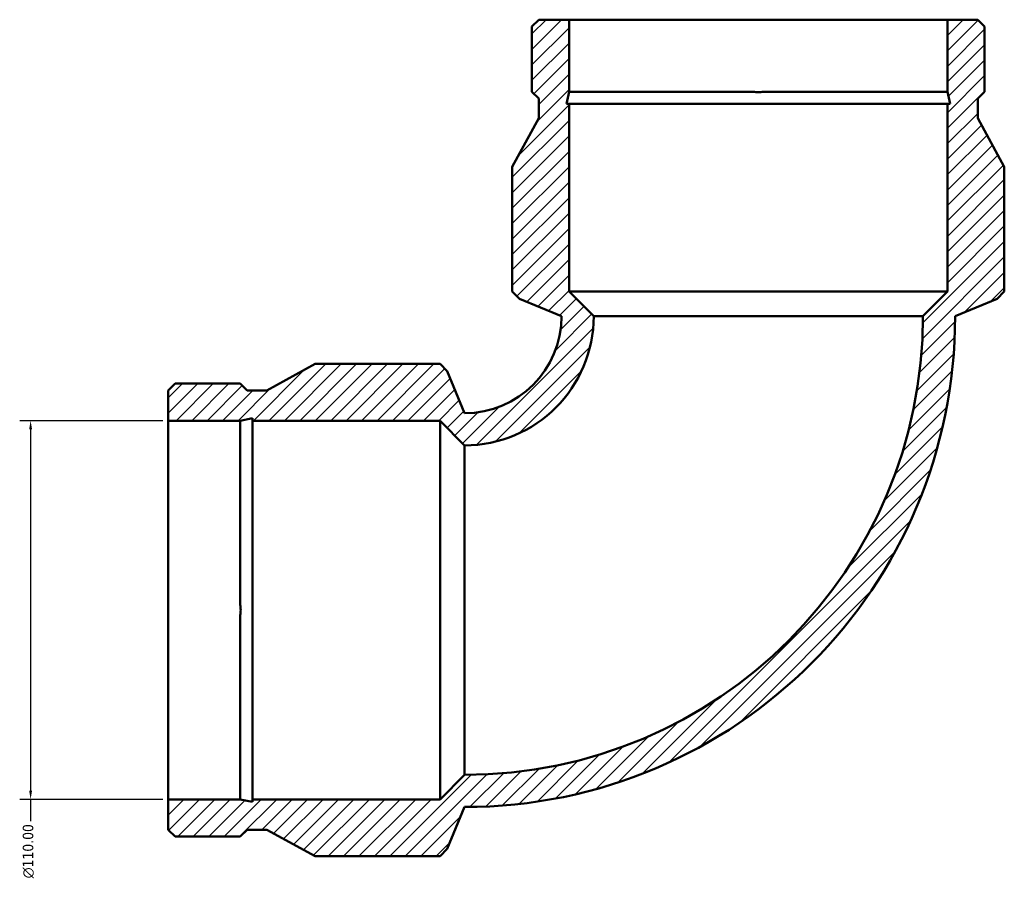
# Model space of a CAD drawing. Header units: millimetres. Extents: x -668 to 1392, y -1109 to 1093.
# Tile 3 of 7: x -475 to -188, y 722 to 971. Entities that reach past the tile are written whole.
import ezdxf

# ---------------------------------------------------------------- set-up
doc = ezdxf.new("R2010")
doc.units = ezdxf.units.MM
for name, color, linetype, lineweight in [('Dimension (ANSI)', 7, 'Continuous', 25), ('Hatch (ANSI)', 7, 'Continuous', 18), ('Visible (ANSI)', 7, 'Continuous', 50)]:
    doc.layers.add(name, color=color, linetype=linetype, lineweight=lineweight)
doc.styles.add('Note Text (ANSI)', font='tahoma.ttf')
doc.dimstyles.new('Default - mm (ANSI)', dxfattribs={"dimtxt": 3.048, "dimasz": 2.5, "dimexe": 3.175, "dimexo": 1.6002, "dimgap": 0.8, "dimtad": 0, "dimtoh": 1, "dimzin": 4, "dimdsep": 46, "dimtxsty": 'Note Text (ANSI)', "dimcen": 0.09, "dimdle": 10, "dimclrd": 256, "dimclre": 256, "dimclrt": 256, "dimadec": 1, "dimazin": 1, "dimtfac": 1, "dimtofl": 0, "dimtmove": 0, "dimatfit": 3, "dimfxl": 0, "dimtolj": 1, "dimtzin": 4, "dimlwd": -1, "dimlwe": -1, "dimarcsym": 0})
pattern_1 = [(45, (0, 0), (-2.245064, 2.245064), [])]

# ---------------------------------------------------------------- blocks, each defined once
blk = doc.blocks.new('*D8')
at = {"layer": 'Defpoints', "color": 0, "transparency": 16777216}
for p in [(-431.5, 855), (-471.5, 745), (-431.5, 745)]:
    blk.add_point(p, dxfattribs=at)
at = {"layer": 'Dimension (ANSI)', "transparency": 16777216}
for p, q in [((-433.1, 855), (-474.68, 855)), ((-471.5, 852.5), (-471.5, 747.5)), ((-433.1, 745), (-474.68, 745)), ((-471.5, 745), (-471.5, 738.72))]:
    blk.add_line(p, q, dxfattribs=at)
for points in [[(-471.92, 852.5), (-471.08, 852.5), (-471.5, 855)], [(-471.92, 747.5), (-471.08, 747.5), (-471.5, 745)]]:
    blk.add_solid(points, dxfattribs=at)
at = {"layer": 'Dimension (ANSI)', "transparency": 16777216, "insert": (-473.79, 722.08), "char_height": 3.048, "attachment_point": 1, "rotation": 90, "style": 'Note Text (ANSI)'}
blk.add_mtext('\\A1;{\\fAIGDT|b0|i0;\\ln}\\fTahoma|b0|i0;110.00', dxfattribs=at)

msp = doc.modelspace()

# ---------------------------------------------------------------- hatches: boundary and pattern name
at = {"layer": 'Hatch (ANSI)'}
h = msp.add_hatch(dxfattribs=at)
h.set_pattern_fill('ANSI31', color=256, scale=25.4, style=0)
h.set_pattern_definition(pattern_1)
edge = h.paths.add_edge_path()
edge.add_line((-431.5, 855), (-410.563, 855))
edge.add_line((-410.563, 855), (-407.037, 855.749))
edge.add_line((-407.037, 855.749), (-407.037, 855))
edge.add_line((-407.037, 855), (-352.5, 855))
edge.add_line((-352.5, 855), (-345.35, 847.85))
edge.add_ellipse((-345.35, 885.35), major_axis=(37.5, 0), ratio=1, start_angle=270, end_angle=360)
edge.add_line((-307.85, 885.35), (-315, 892.5))
edge.add_line((-315, 892.5), (-315, 947.037))
edge.add_line((-315, 947.037), (-315.749, 947.037))
edge.add_line((-315.749, 947.037), (-315, 950.563))
edge.add_line((-315, 950.563), (-315, 971.5))
edge.add_line((-315, 971.5), (-323.807, 971.5))
edge.add_line((-323.807, 971.5), (-325.78, 969.527))
edge.add_line((-325.78, 969.527), (-325.78, 950.563))
edge.add_line((-325.78, 950.563), (-323.807, 948.59))
edge.add_line((-323.807, 948.59), (-323.807, 942.863))
edge.add_line((-323.807, 942.862), (-331.5, 928.8))
edge.add_line((-331.5, 928.8), (-331.5, 892.5))
edge.add_line((-331.5, 892.5), (-329.406, 890.406))
edge.add_line((-329.406, 890.406), (-317.2, 885.35))
edge.add_ellipse((-345.35, 885.35), major_axis=(0, -28.15), ratio=1, start_angle=0, end_angle=90, ccw=False)
edge.add_line((-345.35, 857.2), (-350.406, 869.406))
edge.add_line((-350.406, 869.406), (-352.5, 871.5))
edge.add_line((-352.5, 871.5), (-388.8, 871.5))
edge.add_line((-388.8, 871.5), (-402.862, 863.807))
edge.add_line((-402.862, 863.807), (-408.59, 863.807))
edge.add_line((-408.59, 863.807), (-410.563, 865.78))
edge.add_line((-410.563, 865.78), (-429.527, 865.78))
edge.add_line((-429.527, 865.78), (-431.5, 863.807))
edge.add_line((-431.5, 863.807), (-431.5, 855))
h = msp.add_hatch(dxfattribs=at)
h.set_pattern_fill('ANSI31', color=256, scale=25.4, style=0)
h.set_pattern_definition(pattern_1)
edge = h.paths.add_edge_path()
edge.add_line((-410.563, 745), (-431.5, 745))
edge.add_line((-431.5, 745), (-431.5, 736.193))
edge.add_line((-431.5, 736.193), (-429.527, 734.22))
edge.add_line((-429.527, 734.22), (-410.563, 734.22))
edge.add_line((-410.563, 734.22), (-408.59, 736.193))
edge.add_line((-408.59, 736.193), (-402.863, 736.193))
edge.add_line((-402.862, 736.193), (-388.8, 728.5))
edge.add_line((-388.8, 728.5), (-352.5, 728.5))
edge.add_line((-352.5, 728.5), (-350.406, 730.594))
edge.add_line((-350.406, 730.594), (-345.35, 742.8))
edge.add_ellipse((-345.35, 885.35), major_axis=(142.55, 0), ratio=1, start_angle=270, end_angle=360)
edge.add_line((-202.8, 885.35), (-190.594, 890.406))
edge.add_line((-190.594, 890.406), (-188.5, 892.5))
edge.add_line((-188.5, 892.5), (-188.5, 928.8))
edge.add_line((-188.5, 928.8), (-196.193, 942.862))
edge.add_line((-196.193, 942.862), (-196.193, 948.59))
edge.add_line((-196.193, 948.59), (-194.22, 950.563))
edge.add_line((-194.22, 950.563), (-194.22, 969.527))
edge.add_line((-194.22, 969.527), (-196.193, 971.5))
edge.add_line((-196.193, 971.5), (-205, 971.5))
edge.add_line((-205, 971.5), (-205, 950.563))
edge.add_line((-205, 950.563), (-204.251, 947.037))
edge.add_line((-204.251, 947.037), (-205, 947.037))
edge.add_line((-205, 947.037), (-205, 892.5))
edge.add_line((-205, 892.5), (-212.15, 885.35))
edge.add_ellipse((-345.35, 885.35), major_axis=(0, -133.2), ratio=1, start_angle=0, end_angle=90, ccw=False)
edge.add_line((-345.35, 752.15), (-352.5, 745))
edge.add_line((-352.5, 745), (-407.037, 745))
edge.add_line((-407.037, 745), (-407.037, 744.251))
edge.add_line((-407.037, 744.251), (-410.563, 745))

# ---------------------------------------------------------------- linework, layer by layer
at = {"layer": 'Visible (ANSI)'}
for p, q in [((-323.807, 971.5), (-325.78, 969.527)), ((-315, 971.5), (-323.807, 971.5)), ((-315, 950.563), (-315, 971.5)), ((-315, 971.5), (-205, 971.5)), ((-196.193, 971.5), (-205, 971.5)), ((-205, 971.5), (-205, 950.563)), ((-194.22, 969.527), (-196.193, 971.5)), ((-325.78, 969.527), (-325.78, 950.563)), ((-194.22, 950.563), (-194.22, 969.527)), ((-325.78, 950.563), (-323.807, 948.59)), ((-315.749, 947.037), (-315, 950.563)), ((-315, 950.563), (-261.513, 950.563)), ((-258.487, 950.563), (-205, 950.563)), ((-205, 950.563), (-204.251, 947.037)), ((-196.193, 948.59), (-194.22, 950.563)), ((-323.807, 948.59), (-323.807, 942.862)), ((-196.193, 942.862), (-196.193, 948.59)), ((-315, 947.037), (-315.749, 947.037)), ((-315, 892.5), (-315, 947.037)), ((-315, 947.037), (-205, 947.037)), ((-204.251, 947.037), (-205, 947.037)), ((-205, 947.037), (-205, 892.5)), ((-323.807, 942.862), (-331.5, 928.8)), ((-188.5, 928.8), (-196.193, 942.862)), ((-331.5, 928.8), (-331.5, 892.5)), ((-188.5, 892.5), (-188.5, 928.8)), ((-331.5, 892.5), (-329.406, 890.406)), ((-329.406, 890.406), (-317.2, 885.35)), ((-307.85, 885.35), (-315, 892.5)), ((-315, 892.5), (-205, 892.5)), ((-205, 892.5), (-212.15, 885.35)), ((-202.8, 885.35), (-190.594, 890.406)), ((-190.594, 890.406), (-188.5, 892.5)), ((-307.85, 885.35), (-212.15, 885.35)), ((-388.8, 871.5), (-402.862, 863.807)), ((-352.5, 871.5), (-388.8, 871.5)), ((-350.406, 869.406), (-352.5, 871.5)), ((-345.35, 857.2), (-350.406, 869.406)), ((-429.527, 865.78), (-431.5, 863.807)), ((-410.563, 865.78), (-429.527, 865.78)), ((-408.59, 863.807), (-410.563, 865.78)), ((-431.5, 863.807), (-431.5, 855)), ((-402.862, 863.807), (-408.59, 863.807)), ((-410.563, 855), (-407.037, 855.749)), ((-407.037, 855.749), (-407.037, 855)), ((-431.5, 855), (-410.563, 855)), ((-431.5, 745), (-431.5, 855)), ((-410.563, 801.513), (-410.563, 855)), ((-407.037, 855), (-352.5, 855)), ((-407.037, 745), (-407.037, 855)), ((-352.5, 855), (-345.35, 847.85)), ((-352.5, 745), (-352.5, 855)), ((-345.35, 752.15), (-345.35, 847.85)), ((-410.563, 745), (-410.563, 798.487)), ((-345.35, 752.15), (-352.5, 745)), ((-410.563, 745), (-431.5, 745)), ((-431.5, 745), (-431.5, 736.193)), ((-407.037, 744.251), (-410.563, 745)), ((-352.5, 745), (-407.037, 745)), ((-407.037, 745), (-407.037, 744.251)), ((-350.406, 730.594), (-345.35, 742.8)), ((-431.5, 736.193), (-429.527, 734.22)), ((-410.563, 734.22), (-408.59, 736.193)), ((-408.59, 736.193), (-402.862, 736.193)), ((-402.862, 736.193), (-388.8, 728.5)), ((-429.527, 734.22), (-410.563, 734.22)), ((-352.5, 728.5), (-350.406, 730.594)), ((-388.8, 728.5), (-352.5, 728.5))]:
    msp.add_line(p, q, dxfattribs=at)
for radius in [142.55, 133.2, 37.5, 28.15]:
    msp.add_arc((-345.35, 885.35), radius, 270, 0, dxfattribs=at)
for points in [[(-258.487, 950.563), (-258.996, 950.483), (-259.505, 950.445), (-260.495, 950.445), (-261.004, 950.483), (-261.513, 950.563)], [(-410.563, 801.513), (-410.483, 801.004), (-410.445, 800.495), (-410.445, 799.505), (-410.483, 798.996), (-410.563, 798.487)]]:
    msp.add_open_spline(points, degree=3, knots=[4.21760374, 4.21760374, 4.21760374, 4.21760374, 4.36609707, 4.36609707, 4.51459041, 4.51459041, 4.51459041, 4.51459041], dxfattribs=at)

# ---------------------------------------------------------------- dimensions: what is measured, and where the dimension line sits
at = {"layer": 'Dimension (ANSI)'}
dim = msp.add_linear_dim(base=(-471.5, 745), p1=(-431.5, 855), p2=(-431.5, 745), angle=90, text='{\\fAIGDT|b0|i0;\\ln}\\fTahoma|b0|i0;<>', dimstyle='Default - mm (ANSI)', override={"dimgap": 0.8, "dimtoh": 0, "dimdec": 2, "dimtol": 0, "dimlim": 0, "dimtp": 0, "dimtm": 0, "dimtdec": 2, "dimatfit": 2}, dxfattribs=at)
dim.commit()
dim.dimension.update_dxf_attribs({"geometry": '*D8', "text_midpoint": (-471.5, 730), "dimtype": 160})

doc.saveas('drawing.dxf')
